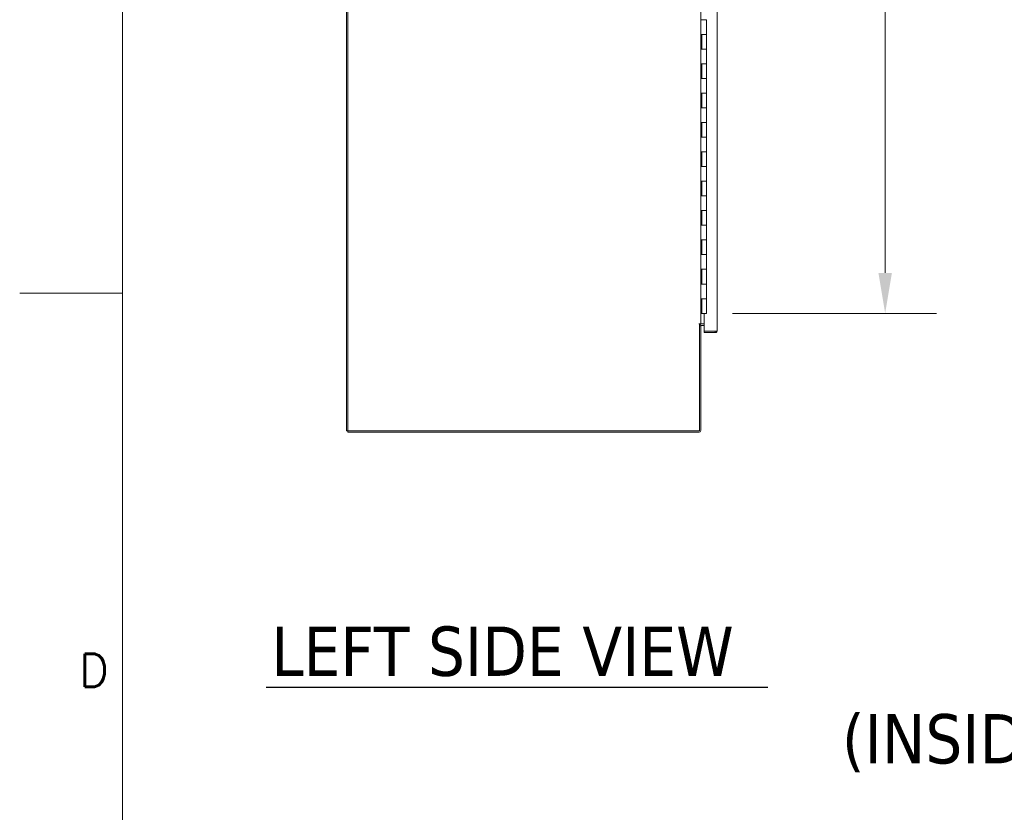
# Model space of a CAD drawing. Header units: inches. Extents: x 4 to 472, y 10 to 298.
# Tile 14 of 45: x 4 to 71, y 119 to 173. Entities that reach past the tile are written whole.
import ezdxf

# ---------------------------------------------------------------- set-up
doc = ezdxf.new("R2010")
doc.units = ezdxf.units.IN
doc.header["$LTSCALE"] = 28
doc.header["$MEASUREMENT"] = 0
doc.layers.get('0').update_dxf_attribs({"lineweight": 0})
for name, color, linetype, lineweight in [('Border (ANSI)', 7, 'Continuous', 5), ('Dimension (ANSI)', 7, 'Continuous', 5), ('Symbol (ANSI)', 7, 'Continuous', 5), ('Visible (ANSI)', 7, 'Continuous', 5)]:
    doc.layers.add(name, color=color, linetype=linetype, lineweight=lineweight)
doc.styles.add('Note Text (ANSI)', font='RomanS.shx')
doc.styles.add('ROMANS', font='romans.shx')
doc.styles.add('Text Style168', font='tahoma.ttf')
doc.styles.add('Text Style29', font='tahoma.ttf')
doc.dimstyles.new('Default (ANSI)', dxfattribs={"dimscale": 28, "dimtxt": 0.08, "dimasz": 0.098425, "dimexe": 0.125, "dimexo": 0.0625, "dimgap": 0.031496, "dimtad": 0, "dimtih": 1, "dimtoh": 1, "dimrnd": 1e-08, "dimzin": 0, "dimdsep": 46, "dimtxsty": 'ROMANS', "dimcen": 0.09, "dimdle": 0.393701, "dimclrd": 256, "dimclre": 256, "dimclrt": 256, "dimadec": 0, "dimazin": 0, "dimtfac": 1.25, "dimtofl": 0, "dimtmove": 0, "dimatfit": 3, "dimfxl": 0, "dimtolj": 1, "dimtzin": 0, "dimlwd": -1, "dimlwe": -1, "dimarcsym": 0})

# ---------------------------------------------------------------- blocks, each defined once
blk = doc.blocks.new('Borders Default Border')
at = {"layer": 'Border (ANSI)', "flags": 128}
for points in [[(0.38, 0.62), (0.38, 10.38)], [(0.13, 5.5), (0.38, 5.5)]]:
    blk.add_lwpolyline(points, dxfattribs=at)
at = {"layer": 'Border (ANSI)', "insert": (0.2745, 4.5426), "char_height": 0.08, "attachment_point": 7, "style": 'Note Text (ANSI)'}
blk.add_mtext('D', dxfattribs=at)
blk = doc.blocks.new('*D30')
at = {"layer": 'Defpoints', "color": 0}
for p in [(50.392, 212.613), (50.392, 152.613), (62.541, 152.613)]:
    blk.add_point(p, dxfattribs=at)
at = {"layer": 'Dimension (ANSI)'}
for p, q in [((52.142, 212.613), (66.041, 212.613)), ((62.541, 209.858), (62.541, 188.349)), ((62.541, 155.369), (62.541, 176.878)), ((52.142, 152.613), (66.041, 152.613))]:
    blk.add_line(p, q, dxfattribs=at)
for points in [[(62.081, 209.858), (63, 209.858), (62.541, 212.613)], [(62.081, 155.369), (63, 155.369), (62.541, 152.613)]]:
    blk.add_solid(points, dxfattribs=at)
at = {"layer": 'Dimension (ANSI)', "insert": (62.541, 182.613), "char_height": 2.24, "attachment_point": 5, "style": 'ROMANS'}
blk.add_mtext('\\A1;60.00\\PCONT.\\PHINGE', dxfattribs=at)

msp = doc.modelspace()

# ---------------------------------------------------------------- linework, layer by layer
at = {"layer": 'Symbol (ANSI)', "lineweight": 30}
msp.add_line((20.4169, 127.1697), (54.5642, 127.1697), dxfattribs=at)
at = {"layer": 'Visible (ANSI)'}
for p, q in [((25.8716, 144.6117), (25.8716, 216.5493)), ((25.9653, 144.6117), (25.9653, 216.5493)), ((51.0984, 213.8012), (51.0984, 151.4261)), ((49.9966, 213.268), (49.9966, 151.893)), ((49.9994, 172.6135), (49.9994, 173.6135)), ((50.068, 172.6135), (49.9994, 172.6135)), ((50.068, 172.6135), (50.3917, 172.6135)), ((50.3917, 172.6135), (50.068, 172.6135)), ((50.3917, 171.6135), (50.3917, 172.6135)), ((49.9994, 170.6135), (49.9994, 171.6135)), ((49.9994, 171.6135), (50.068, 171.6135)), ((50.0617, 170.6135), (50.0617, 171.6135)), ((50.3917, 171.6135), (50.068, 171.6135)), ((50.068, 171.6135), (50.3917, 171.6135)), ((50.3917, 170.6135), (50.3917, 171.6135)), ((50.068, 170.6135), (49.9994, 170.6135)), ((50.068, 170.6135), (50.3917, 170.6135)), ((50.3917, 170.6135), (50.068, 170.6135)), ((50.3917, 169.6135), (50.3917, 170.6135)), ((49.9994, 168.6135), (49.9994, 169.6135)), ((49.9994, 169.6135), (50.068, 169.6135)), ((50.0617, 168.6135), (50.0617, 169.6135)), ((50.3917, 169.6135), (50.068, 169.6135)), ((50.068, 169.6135), (50.3917, 169.6135)), ((50.3917, 168.6135), (50.3917, 169.6135)), ((50.068, 168.6135), (49.9994, 168.6135)), ((50.068, 168.6135), (50.3917, 168.6135)), ((50.3917, 168.6135), (50.068, 168.6135)), ((50.3917, 167.6135), (50.3917, 168.6135)), ((49.9994, 166.6135), (49.9994, 167.6135)), ((49.9994, 167.6135), (50.068, 167.6135)), ((50.0617, 166.6135), (50.0617, 167.6135)), ((50.3917, 167.6135), (50.068, 167.6135)), ((50.068, 167.6135), (50.3917, 167.6135)), ((50.3917, 166.6135), (50.3917, 167.6135)), ((50.068, 166.6135), (49.9994, 166.6135)), ((50.068, 166.6135), (50.3917, 166.6135)), ((50.3917, 166.6135), (50.068, 166.6135)), ((50.3917, 165.6135), (50.3917, 166.6135)), ((49.9994, 164.6135), (49.9994, 165.6135)), ((49.9994, 165.6135), (50.068, 165.6135)), ((50.0617, 164.6135), (50.0617, 165.6135)), ((50.3917, 165.6135), (50.068, 165.6135)), ((50.068, 165.6135), (50.3917, 165.6135)), ((50.3917, 164.6135), (50.3917, 165.6135)), ((50.068, 164.6135), (49.9994, 164.6135)), ((50.068, 164.6135), (50.3917, 164.6135)), ((50.3917, 164.6135), (50.068, 164.6135)), ((50.3917, 163.6135), (50.3917, 164.6135)), ((49.9994, 162.6135), (49.9994, 163.6135)), ((49.9994, 163.6135), (50.068, 163.6135)), ((50.0617, 162.6135), (50.0617, 163.6135)), ((50.3917, 163.6135), (50.068, 163.6135)), ((50.068, 163.6135), (50.3917, 163.6135)), ((50.3917, 162.6135), (50.3917, 163.6135)), ((50.068, 162.6135), (49.9994, 162.6135)), ((50.068, 162.6135), (50.3917, 162.6135)), ((50.3917, 162.6135), (50.068, 162.6135)), ((50.3917, 161.6135), (50.3917, 162.6135)), ((49.9994, 160.6135), (49.9994, 161.6135)), ((49.9994, 161.6135), (50.068, 161.6135)), ((50.0617, 160.6135), (50.0617, 161.6135)), ((50.3917, 161.6135), (50.068, 161.6135)), ((50.068, 161.6135), (50.3917, 161.6135)), ((50.3917, 160.6135), (50.3917, 161.6135)), ((50.068, 160.6135), (49.9994, 160.6135)), ((50.068, 160.6135), (50.3917, 160.6135)), ((50.3917, 160.6135), (50.068, 160.6135)), ((50.3917, 159.6135), (50.3917, 160.6135)), ((49.9994, 158.6135), (49.9994, 159.6135)), ((49.9994, 159.6135), (50.068, 159.6135)), ((50.0617, 158.6135), (50.0617, 159.6135)), ((50.3917, 159.6135), (50.068, 159.6135)), ((50.068, 159.6135), (50.3917, 159.6135)), ((50.3917, 158.6135), (50.3917, 159.6135)), ((50.068, 158.6135), (49.9994, 158.6135)), ((50.068, 158.6135), (50.3917, 158.6135)), ((50.3917, 158.6135), (50.068, 158.6135)), ((50.3917, 157.6135), (50.3917, 158.6135)), ((49.9994, 156.6135), (49.9994, 157.6135)), ((49.9994, 157.6135), (50.068, 157.6135)), ((50.0617, 156.6135), (50.0617, 157.6135)), ((50.3917, 157.6135), (50.068, 157.6135)), ((50.068, 157.6135), (50.3917, 157.6135)), ((50.3917, 156.6135), (50.3917, 157.6135)), ((50.068, 156.6135), (49.9994, 156.6135)), ((50.068, 156.6135), (50.3917, 156.6135)), ((50.3917, 156.6135), (50.068, 156.6135)), ((50.3917, 155.6135), (50.3917, 156.6135)), ((49.9994, 154.6135), (49.9994, 155.6135)), ((49.9994, 155.6135), (50.068, 155.6135)), ((50.0617, 154.6135), (50.0617, 155.6135)), ((50.3917, 155.6135), (50.068, 155.6135)), ((50.068, 155.6135), (50.3917, 155.6135)), ((50.3917, 154.6135), (50.3917, 155.6135)), ((50.068, 154.6135), (49.9994, 154.6135)), ((50.068, 154.6135), (50.3917, 154.6135)), ((50.3917, 154.6135), (50.068, 154.6135)), ((50.3917, 153.6135), (50.3917, 154.6135)), ((49.9994, 152.6135), (49.9994, 153.6135)), ((49.9994, 153.6135), (50.068, 153.6135)), ((50.0617, 152.6135), (50.0617, 153.6135)), ((50.3917, 153.6135), (50.068, 153.6135)), ((50.068, 153.6135), (50.3917, 153.6135)), ((50.3917, 152.6135), (50.3917, 153.6135)), ((49.9966, 152.6135), (49.9994, 152.6135)), ((50.0617, 152.6135), (49.9994, 152.6135)), ((50.3917, 152.6135), (50.0617, 152.6135)), ((50.3484, 152.598), (50.2234, 152.598)), ((50.2234, 151.4059), (50.2234, 152.598)), ((50.3484, 152.6135), (50.3484, 152.598)), ((49.8714, 151.893), (49.8716, 151.893)), ((49.8714, 151.8928), (49.8714, 151.893)), ((49.9029, 151.8928), (49.8714, 151.8928)), ((49.8716, 151.893), (49.9966, 151.893)), ((49.9029, 151.8928), (49.9029, 144.6117)), ((49.9966, 151.768), (49.9029, 151.768)), ((50.0278, 151.893), (49.9966, 151.893)), ((49.9966, 144.6429), (49.9966, 151.768)), ((50.2234, 151.893), (50.0278, 151.893)), ((50.2234, 151.7993), (50.0278, 151.7993)), ((50.9734, 151.4059), (50.2234, 151.4059)), ((50.9734, 151.3948), (50.2234, 151.3948)), ((50.2234, 151.3948), (50.2234, 151.3011)), ((50.2234, 151.3011), (50.9734, 151.3011)), ((50.9734, 151.3948), (50.9734, 151.3011)), ((25.8716, 144.6117), (25.9653, 144.6117)), ((49.9029, 144.6117), (25.9653, 144.6117)), ((25.9653, 144.518), (25.9653, 144.6117)), ((49.8716, 144.518), (25.9653, 144.518))]:
    msp.add_line(p, q, dxfattribs=at)
for centre, radius, start, end in [((50.0278, 151.768), 0.1249, 90, 180), ((50.0278, 151.768), 0.0313, 90, 180), ((49.8716, 144.6429), 0.125, 270, 0)]:
    msp.add_arc(centre, radius, start, end, dxfattribs=at)
for points, knots in [([(50.9734, 151.3011), (51.0171, 151.3011), (51.06, 151.3259), (51.0818, 151.3638), (51.0926, 151.3826), (51.0984, 151.4043), (51.0984, 151.4261)], [0, 0, 0, 0, 1.04908, 1.04908, 1.04908, 1.5707963, 1.5707963, 1.5707963, 1.5707963]), ([(51.0984, 151.4261), (51.0984, 151.4216), (51.0736, 151.4171), (51.0357, 151.4126), (51.0169, 151.4103), (50.9952, 151.4081), (50.9734, 151.4059)], [0, 0, 0, 0, 1.04908, 1.04908, 1.04908, 1.5707963, 1.5707963, 1.5707963, 1.5707963]), ([(50.9991, 151.4088), (50.9938, 151.4012), (50.9854, 151.3957), (50.9762, 151.3949), (50.9753, 151.3948), (50.9744, 151.3948), (50.9734, 151.3948)], [0.59510147, 0.59510147, 0.59510147, 0.59510147, 1.48347479, 1.48347479, 1.48347479, 1.57079633, 1.57079633, 1.57079633, 1.57079633])]:
    msp.add_open_spline(points, degree=3, knots=knots, dxfattribs=at)

# ---------------------------------------------------------------- block references
at = {"xscale": 28, "yscale": 28, "zscale": 28}
msp.add_blockref('Borders Default Border', (0, 0), dxfattribs=at)

# ---------------------------------------------------------------- texts
at = {"layer": 'Symbol (ANSI)', "char_height": 3.36, "attachment_point": 7}
for s, insert, style in [('LEFT SIDE VIEW', (20.7529, 127.8658), 'Text Style168'), ('(INSIDE RIGHT VIEW OF ENCLOSURE)', (59.5964, 121.3591), 'Text Style29')]:
    msp.add_mtext(s, dxfattribs=dict(at, insert=insert, style=style))

# ---------------------------------------------------------------- dimensions: what is measured, and where the dimension line sits
at = {"layer": 'Dimension (ANSI)'}
dim = msp.add_linear_dim(base=(62.5407, 152.6135), p1=(50.3917, 212.6135), p2=(50.3917, 152.6135), angle=270, text='<>\\PCONT.\\PHINGE', dimstyle='Default (ANSI)', override={"dimdec": 2, "dimtp": 0, "dimtm": 0, "dimtdec": 2, "dimatfit": 1}, dxfattribs=at)
dim.commit()
dim.dimension.update_dxf_attribs({"geometry": '*D30', "text_midpoint": (62.5407, 182.6135), "dimtype": 160})

doc.saveas('drawing.dxf')
